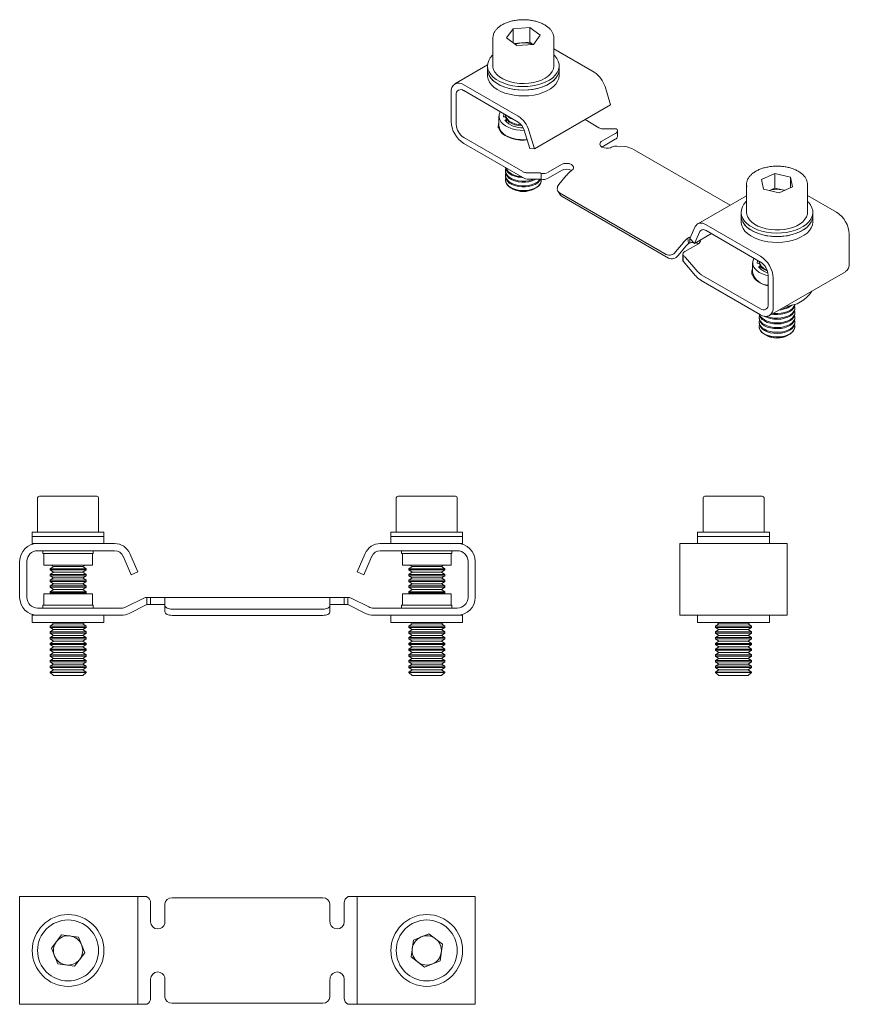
# Model space of a CAD drawing. Header units: millimetres. Extents: x 65 to 181, y 117 to 254.
import ezdxf

# ---------------------------------------------------------------- set-up
doc = ezdxf.new("R2010")
doc.units = ezdxf.units.MM

msp = doc.modelspace()

# ---------------------------------------------------------------- linework, layer by layer
at = {"color": 7, "linetype": 'Continuous', "lineweight": 15}
for p, q in [((134.25, 253.11), (133.34, 251.86)), ((134.25, 253.11), (136.59, 253.29)), ((134.25, 251.18), (134.25, 253.11)), ((136.59, 253.29), (138.02, 252.21)), ((136.59, 251.25), (136.59, 253.29)), ((131.43, 251.83), (131.43, 247.95)), ((131.44, 251.7), (131.43, 251.83)), ((134.78, 250.78), (133.34, 251.86)), ((134.37, 251.08), (135.42, 251.16)), ((135.42, 251.16), (136.59, 251.25)), ((136.59, 251.25), (136.99, 250.94)), ((137.12, 250.95), (138.02, 252.21)), ((139.93, 251.86), (139.93, 251.83)), ((139.93, 247.95), (139.93, 251.83)), ((134.78, 250.78), (137.12, 250.95)), ((145.57, 247.06), (139.93, 250.31)), ((130.69, 248.08), (126.12, 245.44)), ((130.68, 247.95), (130.68, 247.46)), ((130.68, 247.46), (130.68, 246.64)), ((140.68, 247.46), (140.68, 247.95)), ((140.68, 246.64), (140.68, 247.46)), ((125.61, 244.3), (125.61, 240.21)), ((134.96, 240.94), (127.37, 245.32)), ((134.96, 240.12), (127.37, 244.5)), ((147.84, 242.52), (147.07, 245.06)), ((126.31, 243.89), (126.31, 239.81)), ((137.24, 236.39), (147.84, 242.52)), ((132.28, 240.93), (132.28, 239.62)), ((133.18, 241.15), (133.18, 241.02)), ((133.34, 240.22), (133.34, 240.51)), ((144.28, 240.46), (146.22, 239.33)), ((132.18, 239.62), (132.18, 239.3)), ((136.59, 236.45), (135.81, 238.99)), ((137.24, 236.39), (136.46, 238.94)), ((146.7, 239.19), (148.45, 239.19)), ((148.8, 238.13), (148.8, 238.94)), ((127.37, 237.97), (135.62, 233.21)), ((148.5, 238.53), (146.64, 237.46)), ((146.64, 236.64), (148.5, 237.72)), ((127.37, 237.15), (135.62, 232.39)), ((137.24, 236.39), (136.59, 236.45)), ((148.73, 236.78), (149.81, 236.71)), ((151.14, 236.26), (164.51, 228.54)), ((133.18, 233.32), (133.18, 233.18)), ((140.99, 234.19), (139.12, 233.12)), ((139.12, 232.3), (140.99, 233.38)), ((133.18, 232.67), (133.18, 232.53)), ((133.18, 232.02), (133.18, 231.98)), ((136.09, 233.06), (137.84, 233.06)), ((136.41, 232.15), (138.16, 232.15)), ((138.16, 232.15), (138.16, 232.97)), ((138.18, 231.98), (138.18, 232.02)), ((140.65, 231.42), (141.72, 232.73)), ((168.86, 232.14), (170.73, 232.97)), ((168.86, 232.14), (169.17, 230.79)), ((170.73, 232.97), (172.91, 232.45)), ((170.73, 230.93), (170.73, 232.97)), ((173.22, 231.1), (172.91, 232.45)), ((172.91, 230.97), (172.91, 232.45)), ((133.91, 230.96), (134.23, 230.78)), ((137.14, 230.78), (137.45, 230.96)), ((166.79, 231.42), (166.79, 227.54)), ((171.35, 230.27), (169.17, 230.79)), ((169.98, 230.6), (170.73, 230.93)), ((170.73, 230.93), (171.82, 230.67)), ((171.35, 230.27), (173.22, 231.1)), ((171.82, 230.67), (172.09, 230.61)), ((175.29, 231.42), (175.28, 231.32)), ((175.29, 227.54), (175.29, 231.42)), ((140.52, 230.46), (140.86, 229.94)), ((140.73, 230.26), (155.58, 221.68)), ((141.08, 229.74), (155.93, 221.17)), ((166.79, 229.85), (160, 225.93)), ((179.35, 227.56), (175.29, 229.9)), ((166.04, 227.54), (166.04, 227.05)), ((166.04, 227.05), (166.04, 226.23)), ((176.04, 227.05), (176.04, 227.54)), ((176.04, 226.23), (176.04, 227.05)), ((159.65, 225.55), (158.88, 223.9)), ((168.74, 221.44), (161.15, 225.82)), ((158.71, 223.19), (158.62, 223.95)), ((158.87, 224.08), (158.97, 224.11)), ((158.87, 224.08), (158.87, 223.26)), ((159.52, 223.2), (158.88, 223.9)), ((160.3, 224.85), (159.52, 223.2)), ((159.52, 223.2), (161.89, 224.57)), ((168.74, 220.62), (161.15, 225)), ((181.11, 220.42), (181.11, 224.5)), ((157.99, 223.34), (156.91, 222.03)), ((157.25, 221.51), (158.33, 222.83)), ((158.21, 222.1), (160.08, 223.17)), ((157.92, 221.69), (157.92, 220.87)), ((157.96, 220.72), (157.96, 221.54)), ((158.27, 221.27), (160.02, 219.25)), ((157.96, 220.72), (159.7, 218.7)), ((167.64, 220.52), (167.64, 219.21)), ((168.54, 220.74), (168.54, 220.61)), ((168.7, 219.81), (168.7, 220.1)), ((160.49, 218.85), (168.74, 214.09)), ((167.54, 219.21), (167.54, 218.89)), ((169.8, 214.7), (169.8, 218.78)), ((169.99, 213.15), (180.6, 219.27)), ((170.51, 214.29), (170.51, 218.38)), ((160.49, 218.03), (168.74, 213.27)), ((173.54, 214.73), (173.54, 214.75)), ((173.54, 214.08), (173.54, 214.22)), ((168.54, 212.91), (168.54, 212.77)), ((173.54, 213.42), (173.54, 213.57)), ((173.54, 212.77), (173.54, 212.91)), ((168.54, 212.26), (168.54, 212.12)), ((168.54, 211.61), (168.54, 211.57)), ((173.54, 212.12), (173.54, 212.26)), ((173.54, 211.57), (173.54, 211.61)), ((169.27, 210.55), (169.58, 210.37)), ((172.49, 210.37), (172.81, 210.55)), ((67.97, 187.73), (67.97, 182.98)), ((68.22, 187.98), (68.53, 187.98)), ((68.53, 187.98), (76.22, 187.98)), ((76.47, 182.98), (76.47, 187.73)), ((117.97, 187.73), (117.97, 182.98)), ((118.22, 187.98), (119.79, 187.98)), ((119.79, 187.98), (126.22, 187.98)), ((126.47, 182.98), (126.47, 187.73)), ((160.73, 187.73), (160.73, 182.98)), ((160.98, 187.98), (166.51, 187.98)), ((166.51, 187.98), (168.98, 187.98)), ((169.23, 182.98), (169.23, 187.73)), ((67.22, 182.98), (67.22, 182.38)), ((67.22, 182.98), (77.22, 182.98)), ((77.22, 182.38), (77.22, 182.98)), ((117.22, 182.98), (117.22, 182.38)), ((117.22, 182.98), (127.22, 182.98)), ((127.22, 182.38), (127.22, 182.98)), ((159.98, 182.98), (159.98, 182.38)), ((159.98, 182.98), (169.98, 182.98)), ((169.98, 182.38), (169.98, 182.98)), ((67.22, 182.38), (67.22, 181.38)), ((67.22, 182.38), (77.22, 182.38)), ((67.22, 181.38), (67.97, 181.38)), ((78.71, 181.38), (67.97, 181.38)), ((77.22, 181.38), (77.22, 182.38)), ((126.47, 181.38), (115.74, 181.38)), ((117.22, 182.38), (117.22, 181.38)), ((117.22, 182.38), (127.22, 182.38)), ((126.47, 181.38), (127.22, 181.38)), ((127.22, 181.38), (127.22, 182.38)), ((157.48, 181.38), (157.48, 178.88)), ((162.35, 181.38), (157.48, 181.38)), ((159.98, 182.38), (159.98, 181.38)), ((159.98, 182.38), (164.98, 182.38)), ((159.98, 182.38), (169.98, 182.38)), ((162.35, 181.38), (164.98, 181.38)), ((164.98, 182.38), (169.98, 182.38)), ((164.98, 181.38), (167.61, 181.38)), ((172.48, 181.38), (167.61, 181.38)), ((169.98, 181.38), (169.98, 182.38)), ((172.48, 181.38), (172.48, 178.88)), ((78.71, 180.38), (67.97, 180.38)), ((68.72, 180.38), (68.72, 179.98)), ((68.72, 179.98), (75.72, 179.98)), ((68.82, 179.98), (68.82, 178.38)), ((75.62, 178.38), (75.62, 179.98)), ((75.72, 179.98), (75.72, 180.38)), ((81.92, 177.43), (80.82, 179.99)), ((113.62, 179.99), (112.52, 177.43)), ((126.47, 180.38), (115.74, 180.38)), ((118.72, 180.38), (118.72, 179.98)), ((118.72, 179.98), (125.72, 179.98)), ((118.82, 179.98), (118.82, 178.38)), ((125.62, 178.38), (125.62, 179.98)), ((125.72, 179.98), (125.72, 180.38)), ((65.47, 178.88), (65.47, 173.88)), ((66.47, 178.88), (66.47, 173.88)), ((81, 177.03), (79.9, 179.6)), ((114.54, 179.6), (113.44, 177.03)), ((127.97, 173.88), (127.97, 178.88)), ((128.97, 173.88), (128.97, 178.88)), ((157.48, 178.88), (157.48, 173.88)), ((172.48, 178.88), (172.48, 173.88)), ((68.82, 178.38), (75.62, 178.38)), ((70.17, 178.18), (69.72, 177.87)), ((69.72, 177.87), (69.72, 177.7)), ((69.72, 177.87), (74.72, 177.87)), ((69.72, 177.7), (70.17, 177.38)), ((69.72, 177.7), (74.72, 177.7)), ((70.17, 177.38), (69.72, 177.07)), ((69.72, 177.07), (69.72, 176.9)), ((69.72, 177.07), (74.72, 177.07)), ((69.88, 178.38), (70.17, 178.18)), ((70.17, 178.18), (74.28, 178.18)), ((70.17, 177.38), (74.28, 177.38)), ((74.28, 178.18), (74.56, 178.38)), ((74.72, 177.87), (74.28, 178.18)), ((74.28, 177.38), (74.72, 177.7)), ((74.72, 177.07), (74.28, 177.38)), ((74.72, 177.7), (74.72, 177.87)), ((74.72, 176.9), (74.72, 177.07)), ((81.92, 177.43), (81, 177.03)), ((113.44, 177.03), (112.52, 177.43)), ((118.82, 178.38), (125.62, 178.38)), ((120.17, 178.18), (119.72, 177.87)), ((119.72, 177.87), (119.72, 177.7)), ((119.72, 177.87), (124.72, 177.87)), ((119.72, 177.7), (120.17, 177.38)), ((119.72, 177.7), (124.72, 177.7)), ((120.17, 177.38), (119.72, 177.07)), ((119.72, 177.07), (119.72, 176.9)), ((119.72, 177.07), (124.72, 177.07)), ((119.88, 178.38), (120.17, 178.18)), ((120.17, 178.18), (124.28, 178.18)), ((120.17, 177.38), (124.28, 177.38)), ((124.28, 178.18), (124.56, 178.38)), ((124.72, 177.87), (124.28, 178.18)), ((124.28, 177.38), (124.72, 177.7)), ((124.72, 177.07), (124.28, 177.38)), ((124.72, 177.7), (124.72, 177.87)), ((124.72, 176.9), (124.72, 177.07)), ((69.72, 176.9), (70.17, 176.58)), ((69.72, 176.9), (74.72, 176.9)), ((70.17, 176.58), (69.72, 176.27)), ((69.72, 176.27), (69.72, 176.1)), ((69.72, 176.27), (74.72, 176.27)), ((69.72, 176.1), (70.17, 175.78)), ((69.72, 176.1), (74.72, 176.1)), ((70.17, 175.78), (69.72, 175.47)), ((70.17, 176.58), (74.28, 176.58)), ((70.17, 175.78), (74.28, 175.78)), ((74.28, 176.58), (74.72, 176.9)), ((74.72, 176.27), (74.28, 176.58)), ((74.28, 175.78), (74.72, 176.1)), ((74.72, 175.47), (74.28, 175.78)), ((74.72, 176.1), (74.72, 176.27)), ((119.72, 176.9), (120.17, 176.58)), ((119.72, 176.9), (124.72, 176.9)), ((120.17, 176.58), (119.72, 176.27)), ((119.72, 176.27), (119.72, 176.1)), ((119.72, 176.27), (124.72, 176.27)), ((119.72, 176.1), (120.17, 175.78)), ((119.72, 176.1), (124.72, 176.1)), ((120.17, 175.78), (119.72, 175.47)), ((120.17, 176.58), (124.28, 176.58)), ((120.17, 175.78), (124.28, 175.78)), ((124.28, 176.58), (124.72, 176.9)), ((124.72, 176.27), (124.28, 176.58)), ((124.28, 175.78), (124.72, 176.1)), ((124.72, 175.47), (124.28, 175.78)), ((124.72, 176.1), (124.72, 176.27)), ((68.82, 174.38), (68.82, 172.78)), ((75.07, 174.38), (68.82, 174.38)), ((69.72, 175.47), (69.72, 175.3)), ((69.72, 175.47), (74.72, 175.47)), ((69.72, 175.3), (70.17, 174.98)), ((69.72, 175.3), (74.72, 175.3)), ((70.17, 174.98), (69.72, 174.67)), ((69.72, 174.67), (69.72, 174.5)), ((69.72, 174.67), (74.72, 174.67)), ((69.72, 174.5), (69.88, 174.38)), ((69.72, 174.5), (74.72, 174.5)), ((70.17, 174.98), (74.28, 174.98)), ((74.28, 174.98), (74.72, 175.3)), ((74.72, 174.67), (74.28, 174.98)), ((74.56, 174.38), (74.72, 174.5)), ((74.72, 175.3), (74.72, 175.47)), ((74.72, 174.5), (74.72, 174.67)), ((75.62, 174.38), (75.07, 174.38)), ((75.62, 172.78), (75.62, 174.38)), ((118.82, 174.38), (118.82, 172.78)), ((125.07, 174.38), (118.82, 174.38)), ((119.72, 175.47), (119.72, 175.3)), ((119.72, 175.47), (124.72, 175.47)), ((119.72, 175.3), (120.17, 174.98)), ((119.72, 175.3), (124.72, 175.3)), ((120.17, 174.98), (119.72, 174.67)), ((119.72, 174.67), (119.72, 174.5)), ((119.72, 174.67), (124.72, 174.67)), ((119.72, 174.5), (119.88, 174.38)), ((119.72, 174.5), (124.72, 174.5)), ((120.17, 174.98), (124.28, 174.98)), ((124.28, 174.98), (124.72, 175.3)), ((124.72, 174.67), (124.28, 174.98)), ((124.56, 174.38), (124.72, 174.5)), ((124.72, 175.3), (124.72, 175.47)), ((124.72, 174.5), (124.72, 174.67)), ((125.62, 174.38), (125.07, 174.38)), ((125.62, 172.78), (125.62, 174.38)), ((80.3, 172.54), (82.78, 173.78)), ((83.22, 172.88), (83.22, 173.88)), ((83.22, 173.88), (83.72, 173.88)), ((83.72, 173.88), (83.72, 172.88)), ((83.72, 173.88), (84.72, 173.88)), ((84.72, 173.88), (85.69, 173.88)), ((108.76, 173.88), (85.69, 173.88)), ((85.72, 173.86), (85.72, 173.57)), ((85.72, 172.73), (85.72, 173.57)), ((108.72, 173.57), (108.72, 173.86)), ((108.72, 173.57), (108.72, 172.73)), ((108.76, 173.88), (109.72, 173.88)), ((109.72, 173.88), (110.72, 173.88)), ((110.72, 172.88), (110.72, 173.88)), ((110.72, 173.88), (111.22, 173.88)), ((111.22, 172.88), (111.22, 173.88)), ((111.67, 173.78), (114.14, 172.54)), ((157.48, 173.88), (157.48, 171.38)), ((172.48, 173.88), (172.48, 171.38)), ((67.97, 172.38), (79.63, 172.38)), ((68.72, 172.78), (68.72, 172.38)), ((75.15, 172.78), (68.72, 172.78)), ((75.72, 172.78), (75.15, 172.78)), ((75.72, 172.38), (75.72, 172.78)), ((80.75, 171.65), (83.22, 172.88)), ((83.72, 172.88), (83.22, 172.88)), ((84.72, 172.88), (83.72, 172.88)), ((85.69, 172.88), (84.72, 172.88)), ((85.72, 171.85), (85.72, 172.73)), ((86.72, 172.24), (107.72, 172.24)), ((108.72, 172.73), (108.72, 171.85)), ((109.72, 172.88), (108.76, 172.88)), ((110.72, 172.88), (109.72, 172.88)), ((111.22, 172.88), (110.72, 172.88)), ((111.22, 172.88), (113.7, 171.65)), ((114.81, 172.38), (126.47, 172.38)), ((118.72, 172.78), (118.72, 172.38)), ((125.15, 172.78), (118.72, 172.78)), ((125.72, 172.78), (125.15, 172.78)), ((125.72, 172.38), (125.72, 172.78)), ((67.22, 171.38), (67.22, 170.38)), ((67.97, 171.38), (67.22, 171.38)), ((76.41, 170.38), (67.22, 170.38)), ((67.97, 171.38), (79.63, 171.38)), ((70.17, 170.18), (69.72, 169.87)), ((69.88, 170.38), (70.17, 170.18)), ((70.17, 170.18), (74.28, 170.18)), ((74.28, 170.18), (74.56, 170.38)), ((74.72, 169.87), (74.28, 170.18)), ((77.22, 170.38), (76.41, 170.38)), ((77.22, 170.38), (77.22, 171.38)), ((86.72, 171.37), (107.72, 171.37)), ((114.81, 171.38), (126.47, 171.38)), ((117.22, 171.38), (117.22, 170.38)), ((126.41, 170.38), (117.22, 170.38)), ((120.17, 170.18), (119.72, 169.87)), ((119.88, 170.38), (120.17, 170.18)), ((120.17, 170.18), (124.28, 170.18)), ((124.28, 170.18), (124.56, 170.38)), ((124.72, 169.87), (124.28, 170.18)), ((127.22, 170.38), (126.41, 170.38)), ((127.22, 171.38), (126.47, 171.38)), ((127.22, 170.38), (127.22, 171.38)), ((162.35, 171.38), (157.48, 171.38)), ((158.11, 171.37), (158.1, 171.38)), ((159.98, 171.38), (159.98, 170.38)), ((169.98, 170.38), (159.98, 170.38)), ((167.61, 171.38), (162.35, 171.38)), ((162.93, 170.18), (162.48, 169.87)), ((162.64, 170.38), (162.93, 170.18)), ((162.93, 170.18), (163.08, 170.18)), ((163.08, 170.18), (167.04, 170.18)), ((167.04, 170.18), (167.32, 170.38)), ((167.48, 169.87), (167.04, 170.18)), ((172.48, 171.38), (167.61, 171.38)), ((169.98, 170.38), (169.98, 171.38)), ((171.86, 171.38), (171.85, 171.37)), ((69.72, 169.87), (69.72, 169.7)), ((69.72, 169.87), (74.72, 169.87)), ((69.72, 169.7), (70.17, 169.38)), ((69.72, 169.7), (74.72, 169.7)), ((70.17, 169.38), (69.72, 169.07)), ((69.72, 169.07), (69.72, 168.9)), ((69.72, 169.07), (74.72, 169.07)), ((69.72, 168.9), (70.17, 168.58)), ((69.72, 168.9), (74.72, 168.9)), ((70.17, 169.38), (74.28, 169.38)), ((74.28, 169.38), (74.72, 169.7)), ((74.72, 169.07), (74.28, 169.38)), ((74.28, 168.58), (74.72, 168.9)), ((74.72, 169.7), (74.72, 169.87)), ((74.72, 168.9), (74.72, 169.07)), ((119.72, 169.87), (119.72, 169.7)), ((119.72, 169.87), (124.72, 169.87)), ((119.72, 169.7), (120.17, 169.38)), ((119.72, 169.7), (124.72, 169.7)), ((120.17, 169.38), (119.72, 169.07)), ((119.72, 169.07), (119.72, 168.9)), ((119.72, 169.07), (124.72, 169.07)), ((119.72, 168.9), (120.17, 168.58)), ((119.72, 168.9), (124.72, 168.9)), ((120.17, 169.38), (124.28, 169.38)), ((124.28, 169.38), (124.72, 169.7)), ((124.72, 169.07), (124.28, 169.38)), ((124.28, 168.58), (124.72, 168.9)), ((124.72, 169.7), (124.72, 169.87)), ((124.72, 168.9), (124.72, 169.07)), ((162.48, 169.87), (162.48, 169.7)), ((162.48, 169.87), (162.67, 169.87)), ((162.48, 169.7), (162.93, 169.38)), ((162.48, 169.7), (162.67, 169.7)), ((162.93, 169.38), (162.48, 169.07)), ((162.48, 169.07), (162.48, 168.9)), ((162.48, 169.07), (162.67, 169.07)), ((162.48, 168.9), (162.93, 168.58)), ((162.48, 168.9), (162.67, 168.9)), ((162.67, 169.87), (167.48, 169.87)), ((162.67, 169.7), (167.48, 169.7)), ((162.67, 169.07), (167.48, 169.07)), ((162.67, 168.9), (167.48, 168.9)), ((162.93, 169.38), (163.08, 169.38)), ((163.08, 169.38), (167.04, 169.38)), ((167.04, 169.38), (167.48, 169.7)), ((167.48, 169.07), (167.04, 169.38)), ((167.04, 168.58), (167.48, 168.9)), ((167.48, 169.7), (167.48, 169.87)), ((167.48, 168.9), (167.48, 169.07)), ((70.17, 168.58), (69.72, 168.27)), ((69.72, 168.27), (69.72, 168.1)), ((69.72, 168.27), (74.72, 168.27)), ((69.72, 168.1), (70.17, 167.78)), ((69.72, 168.1), (74.72, 168.1)), ((70.17, 167.78), (69.72, 167.47)), ((69.72, 167.47), (69.72, 167.3)), ((69.72, 167.47), (74.72, 167.47)), ((70.17, 168.58), (74.28, 168.58)), ((70.17, 167.78), (74.28, 167.78)), ((74.72, 168.27), (74.28, 168.58)), ((74.28, 167.78), (74.72, 168.1)), ((74.72, 167.47), (74.28, 167.78)), ((74.72, 168.1), (74.72, 168.27)), ((74.72, 167.3), (74.72, 167.47)), ((120.17, 168.58), (119.72, 168.27)), ((119.72, 168.27), (119.72, 168.1)), ((119.72, 168.27), (124.72, 168.27)), ((119.72, 168.1), (120.17, 167.78)), ((119.72, 168.1), (124.72, 168.1)), ((120.17, 167.78), (119.72, 167.47)), ((119.72, 167.47), (119.72, 167.3)), ((119.72, 167.47), (124.72, 167.47)), ((120.17, 168.58), (124.28, 168.58)), ((120.17, 167.78), (124.28, 167.78)), ((124.72, 168.27), (124.28, 168.58)), ((124.28, 167.78), (124.72, 168.1)), ((124.72, 167.47), (124.28, 167.78)), ((124.72, 168.1), (124.72, 168.27)), ((124.72, 167.3), (124.72, 167.47)), ((162.93, 168.58), (162.48, 168.27)), ((162.48, 168.27), (162.48, 168.1)), ((162.48, 168.27), (162.67, 168.27)), ((162.48, 168.1), (162.93, 167.78)), ((162.48, 168.1), (162.67, 168.1)), ((162.93, 167.78), (162.48, 167.47)), ((162.48, 167.47), (162.48, 167.3)), ((162.48, 167.47), (162.67, 167.47)), ((162.67, 168.27), (167.48, 168.27)), ((162.67, 168.1), (167.48, 168.1)), ((162.67, 167.47), (167.48, 167.47)), ((162.93, 168.58), (163.08, 168.58)), ((162.93, 167.78), (163.08, 167.78)), ((163.08, 168.58), (167.04, 168.58)), ((163.08, 167.78), (167.04, 167.78)), ((167.48, 168.27), (167.04, 168.58)), ((167.04, 167.78), (167.48, 168.1)), ((167.48, 167.47), (167.04, 167.78)), ((167.48, 168.1), (167.48, 168.27)), ((167.48, 167.3), (167.48, 167.47)), ((69.72, 167.3), (70.17, 166.98)), ((69.72, 167.3), (74.72, 167.3)), ((70.17, 166.98), (69.72, 166.67)), ((69.72, 166.67), (69.72, 166.5)), ((69.72, 166.67), (74.72, 166.67)), ((69.72, 166.5), (70.17, 166.18)), ((69.72, 166.5), (74.72, 166.5)), ((70.17, 166.18), (69.72, 165.87)), ((70.17, 166.98), (74.28, 166.98)), ((70.17, 166.18), (74.28, 166.18)), ((74.28, 166.98), (74.72, 167.3)), ((74.72, 166.67), (74.28, 166.98)), ((74.28, 166.18), (74.72, 166.5)), ((74.72, 165.87), (74.28, 166.18)), ((74.72, 166.5), (74.72, 166.67)), ((119.72, 167.3), (120.17, 166.98)), ((119.72, 167.3), (124.72, 167.3)), ((120.17, 166.98), (119.72, 166.67)), ((119.72, 166.67), (119.72, 166.5)), ((119.72, 166.67), (124.72, 166.67)), ((119.72, 166.5), (120.17, 166.18)), ((119.72, 166.5), (124.72, 166.5)), ((120.17, 166.18), (119.72, 165.87)), ((120.17, 166.98), (124.28, 166.98)), ((120.17, 166.18), (124.28, 166.18)), ((124.28, 166.98), (124.72, 167.3)), ((124.72, 166.67), (124.28, 166.98)), ((124.28, 166.18), (124.72, 166.5)), ((124.72, 165.87), (124.28, 166.18)), ((124.72, 166.5), (124.72, 166.67)), ((162.48, 167.3), (162.93, 166.98)), ((162.48, 167.3), (162.67, 167.3)), ((162.93, 166.98), (162.48, 166.67)), ((162.48, 166.67), (162.48, 166.5)), ((162.48, 166.67), (162.67, 166.67)), ((162.48, 166.5), (162.93, 166.18)), ((162.48, 166.5), (162.67, 166.5)), ((162.93, 166.18), (162.48, 165.87)), ((162.67, 167.3), (167.48, 167.3)), ((162.67, 166.67), (167.48, 166.67)), ((162.67, 166.5), (167.48, 166.5)), ((162.93, 166.98), (163.08, 166.98)), ((162.93, 166.18), (163.08, 166.18)), ((163.08, 166.98), (167.04, 166.98)), ((163.08, 166.18), (167.04, 166.18)), ((167.04, 166.98), (167.48, 167.3)), ((167.48, 166.67), (167.04, 166.98)), ((167.04, 166.18), (167.48, 166.5)), ((167.48, 165.87), (167.04, 166.18)), ((167.48, 166.5), (167.48, 166.67)), ((69.72, 165.87), (69.72, 165.7)), ((69.72, 165.87), (74.72, 165.87)), ((69.72, 165.7), (70.17, 165.38)), ((69.72, 165.7), (74.72, 165.7)), ((70.17, 165.38), (69.72, 165.07)), ((69.72, 165.07), (69.72, 164.9)), ((69.72, 165.07), (74.72, 165.07)), ((69.72, 164.9), (70.17, 164.58)), ((69.72, 164.9), (74.72, 164.9)), ((70.17, 165.38), (74.28, 165.38)), ((74.28, 165.38), (74.72, 165.7)), ((74.72, 165.07), (74.28, 165.38)), ((74.28, 164.58), (74.72, 164.9)), ((74.72, 165.7), (74.72, 165.87)), ((74.72, 164.9), (74.72, 165.07)), ((119.72, 165.87), (119.72, 165.7)), ((119.72, 165.87), (124.72, 165.87)), ((119.72, 165.7), (120.17, 165.38)), ((119.72, 165.7), (124.72, 165.7)), ((120.17, 165.38), (119.72, 165.07)), ((119.72, 165.07), (119.72, 164.9)), ((119.72, 165.07), (124.72, 165.07)), ((119.72, 164.9), (120.17, 164.58)), ((119.72, 164.9), (124.72, 164.9)), ((120.17, 165.38), (124.28, 165.38)), ((124.28, 165.38), (124.72, 165.7)), ((124.72, 165.07), (124.28, 165.38)), ((124.28, 164.58), (124.72, 164.9)), ((124.72, 165.7), (124.72, 165.87)), ((124.72, 164.9), (124.72, 165.07)), ((162.48, 165.87), (162.48, 165.7)), ((162.48, 165.87), (162.67, 165.87)), ((162.48, 165.7), (162.93, 165.38)), ((162.48, 165.7), (162.67, 165.7)), ((162.93, 165.38), (162.48, 165.07)), ((162.48, 165.07), (162.48, 164.9)), ((162.48, 165.07), (162.67, 165.07)), ((162.48, 164.9), (162.93, 164.58)), ((162.48, 164.9), (162.67, 164.9)), ((162.67, 165.87), (167.48, 165.87)), ((162.67, 165.7), (167.48, 165.7)), ((162.67, 165.07), (167.48, 165.07)), ((162.67, 164.9), (167.48, 164.9)), ((162.93, 165.38), (163.08, 165.38)), ((163.08, 165.38), (167.04, 165.38)), ((167.04, 165.38), (167.48, 165.7)), ((167.48, 165.07), (167.04, 165.38)), ((167.04, 164.58), (167.48, 164.9)), ((167.48, 165.7), (167.48, 165.87)), ((167.48, 164.9), (167.48, 165.07)), ((70.17, 164.58), (69.72, 164.27)), ((69.72, 164.27), (69.72, 164.1)), ((69.72, 164.27), (74.72, 164.27)), ((69.72, 164.1), (70.17, 163.78)), ((69.72, 164.1), (74.72, 164.1)), ((70.17, 163.78), (69.72, 163.47)), ((69.72, 163.47), (69.72, 163.43)), ((69.72, 163.47), (74.72, 163.47)), ((69.72, 163.43), (70.17, 162.98)), ((69.72, 163.43), (69.91, 163.43)), ((69.91, 163.43), (74.72, 163.43)), ((70.17, 164.58), (74.28, 164.58)), ((70.17, 163.78), (74.28, 163.78)), ((74.72, 164.27), (74.28, 164.58)), ((74.28, 163.78), (74.72, 164.1)), ((74.72, 163.47), (74.28, 163.78)), ((74.28, 162.98), (74.72, 163.43)), ((74.72, 164.1), (74.72, 164.27)), ((74.72, 163.43), (74.72, 163.47)), ((120.17, 164.58), (119.72, 164.27)), ((119.72, 164.27), (119.72, 164.1)), ((119.72, 164.27), (124.72, 164.27)), ((119.72, 164.1), (120.17, 163.78)), ((119.72, 164.1), (124.72, 164.1)), ((120.17, 163.78), (119.72, 163.47)), ((119.72, 163.47), (119.72, 163.43)), ((119.72, 163.47), (124.72, 163.47)), ((119.72, 163.43), (120.17, 162.98)), ((119.72, 163.43), (120.7, 163.43)), ((120.17, 164.58), (124.28, 164.58)), ((120.17, 163.78), (124.28, 163.78)), ((120.7, 163.43), (124.72, 163.43)), ((124.72, 164.27), (124.28, 164.58)), ((124.28, 163.78), (124.72, 164.1)), ((124.72, 163.47), (124.28, 163.78)), ((124.28, 162.98), (124.72, 163.43)), ((124.72, 164.1), (124.72, 164.27)), ((124.72, 163.43), (124.72, 163.47)), ((162.93, 164.58), (162.48, 164.27)), ((162.48, 164.27), (162.48, 164.1)), ((162.48, 164.27), (162.67, 164.27)), ((162.48, 164.1), (162.93, 163.78)), ((162.48, 164.1), (162.67, 164.1)), ((162.93, 163.78), (162.48, 163.47)), ((162.48, 163.47), (162.48, 163.43)), ((162.48, 163.47), (162.67, 163.47)), ((162.48, 163.43), (162.93, 162.98)), ((162.48, 163.43), (165.94, 163.43)), ((162.67, 164.27), (167.48, 164.27)), ((162.67, 164.1), (167.48, 164.1)), ((162.67, 163.47), (167.48, 163.47)), ((162.93, 164.58), (163.08, 164.58)), ((162.93, 163.78), (163.08, 163.78)), ((163.08, 164.58), (167.04, 164.58)), ((163.08, 163.78), (167.04, 163.78)), ((165.94, 163.43), (167.48, 163.43)), ((167.48, 164.27), (167.04, 164.58)), ((167.04, 163.78), (167.48, 164.1)), ((167.48, 163.47), (167.04, 163.78)), ((167.04, 162.98), (167.48, 163.43)), ((167.48, 164.1), (167.48, 164.27)), ((167.48, 163.43), (167.48, 163.47)), ((70.17, 162.98), (70.32, 162.98)), ((70.32, 162.98), (74.28, 162.98)), ((120.17, 162.98), (120.97, 162.98)), ((120.97, 162.98), (124.28, 162.98)), ((162.93, 162.98), (165.77, 162.98)), ((165.77, 162.98), (167.04, 162.98)), ((65.47, 117.17), (65.47, 132.17)), ((67.97, 132.17), (65.47, 132.17)), ((78.71, 132.17), (67.97, 132.17)), ((80.82, 132.17), (78.71, 132.17)), ((81.92, 132.17), (80.82, 132.17)), ((81.92, 117.17), (81.92, 132.17)), ((81.92, 132.17), (82.78, 132.17)), ((82.78, 132.17), (83.22, 132.17)), ((86.72, 132.02), (107.72, 132.02)), ((111.22, 132.17), (111.67, 132.17)), ((111.67, 132.17), (112.52, 132.17)), ((112.52, 117.17), (112.52, 132.17)), ((113.62, 132.17), (112.52, 132.17)), ((115.74, 132.17), (113.62, 132.17)), ((126.47, 132.17), (115.74, 132.17)), ((128.97, 132.17), (126.47, 132.17)), ((128.97, 117.17), (128.97, 132.17)), ((83.72, 131.3), (83.72, 128.67)), ((85.72, 129.62), (85.72, 131.15)), ((108.72, 131.15), (108.72, 129.62)), ((110.72, 128.67), (110.72, 131.3)), ((85.72, 129.62), (85.72, 128.73)), ((108.72, 128.73), (108.72, 129.62)), ((69.89, 124.98), (71.32, 126.85)), ((71.32, 126.85), (73.66, 126.54)), ((74.56, 124.36), (73.66, 126.54)), ((120.35, 126.1), (122.53, 127)), ((124.4, 125.57), (122.53, 127)), ((69.89, 124.98), (70.79, 122.8)), ((120.05, 123.76), (120.35, 126.1)), ((124.1, 123.23), (124.4, 125.57)), ((73.12, 122.49), (74.56, 124.36)), ((120.05, 123.76), (121.92, 122.33)), ((73.12, 122.49), (70.79, 122.8)), ((124.1, 123.23), (121.92, 122.33)), ((83.72, 120.67), (83.72, 118.03)), ((85.72, 120.6), (85.72, 119.71)), ((85.72, 118.19), (85.72, 119.71)), ((108.72, 119.71), (108.72, 120.6)), ((108.72, 119.71), (108.72, 118.19)), ((110.72, 118.03), (110.72, 120.67)), ((67.97, 117.17), (65.47, 117.17)), ((78.71, 117.17), (67.97, 117.17)), ((80.82, 117.17), (78.71, 117.17)), ((81.92, 117.17), (80.82, 117.17)), ((81.92, 117.17), (82.78, 117.17)), ((83.22, 117.17), (82.78, 117.17)), ((86.72, 117.31), (107.72, 117.31)), ((111.67, 117.17), (111.22, 117.17)), ((111.67, 117.17), (112.52, 117.17)), ((113.62, 117.17), (112.52, 117.17)), ((115.74, 117.17), (113.62, 117.17)), ((126.47, 117.17), (115.74, 117.17)), ((128.97, 117.17), (126.47, 117.17))]:
    msp.add_line(p, q, dxfattribs=at)
at = {"color": 7, "linetype": 'Continuous', "lineweight": 15, "flags": 128}
for points in [[(131.43, 249.47), (131.4, 249.44), (131.08, 249.08), (130.85, 248.7), (130.72, 248.3), (130.68, 247.9), (130.74, 247.5), (130.9, 247.11), (131.15, 246.73), (131.49, 246.38), (131.91, 246.06), (132.4, 245.77), (132.96, 245.53), (133.57, 245.33), (134.22, 245.19), (134.9, 245.1), (135.59, 245.06), (136.29, 245.09), (136.98, 245.16), (137.64, 245.29), (138.26, 245.48), (138.83, 245.71), (139.34, 245.98), (139.78, 246.29), (140.14, 246.64), (140.41, 247.01), (140.59, 247.4), (140.68, 247.8), (140.66, 248.2), (140.55, 248.6), (140.35, 248.98), (140.06, 249.35), (139.93, 249.47)], [(130.68, 247.46), (130.69, 247.31), (130.77, 246.91), (130.95, 246.52), (131.23, 246.15), (131.59, 245.81), (132.03, 245.49), (132.54, 245.22), (133.11, 244.99), (133.73, 244.8), (134.39, 244.67), (135.07, 244.6), (135.77, 244.57), (136.46, 244.61), (137.14, 244.7), (137.8, 244.84), (138.41, 245.04), (138.96, 245.28), (139.46, 245.57), (139.88, 245.89), (140.21, 246.24), (140.46, 246.62), (140.62, 247.01), (140.68, 247.41), (140.68, 247.46)], [(130.68, 247.46), (130.68, 247.41), (130.74, 247.01), (130.9, 246.62), (131.15, 246.24), (131.49, 245.89), (131.91, 245.57), (132.4, 245.28), (132.96, 245.04), (133.57, 244.84), (134.22, 244.7), (134.9, 244.61), (135.59, 244.57), (136.29, 244.6), (136.98, 244.67), (137.64, 244.8), (138.26, 244.99), (138.83, 245.22), (139.34, 245.49), (139.78, 245.81), (140.14, 246.15), (140.41, 246.52), (140.59, 246.91), (140.68, 247.31), (140.68, 247.46)], [(131.43, 247.95), (131.44, 247.79), (131.53, 247.42), (131.72, 247.06), (132.01, 246.72), (132.37, 246.41), (132.82, 246.14), (133.33, 245.91), (133.9, 245.72), (134.51, 245.59), (135.15, 245.52), (135.8, 245.5), (136.45, 245.54), (137.08, 245.63), (137.67, 245.78), (138.22, 245.98), (138.71, 246.23), (139.13, 246.52), (139.47, 246.84), (139.72, 247.19), (139.88, 247.55), (139.93, 247.92), (139.93, 247.95)], [(130.68, 246.64), (130.69, 246.49), (130.77, 246.09), (130.95, 245.7), (131.23, 245.33), (131.59, 244.99), (132.03, 244.68), (132.54, 244.4), (133.11, 244.17), (133.73, 243.99), (134.39, 243.86), (135.07, 243.78), (135.77, 243.76), (136.46, 243.79), (137.14, 243.88), (137.8, 244.03), (138.41, 244.22), (138.96, 244.47), (139.46, 244.75), (139.88, 245.07), (140.21, 245.42), (140.46, 245.8), (140.62, 246.19), (140.68, 246.59), (140.68, 246.64)], [(135.82, 238.97), (135.81, 238.97), (135.23, 238.98), (134.67, 239.05), (134.13, 239.18), (133.64, 239.36), (133.21, 239.58), (132.85, 239.84), (132.58, 240.13), (132.39, 240.44), (132.29, 240.77), (132.3, 241.11), (132.4, 241.43), (132.46, 241.56)], [(132.93, 240.87), (132.97, 241.18), (132.99, 241.26)], [(133.18, 241.16), (133.19, 241.07), (133.27, 240.79), (133.45, 240.51), (133.72, 240.27), (134.08, 240.06), (134.49, 239.89), (134.96, 239.78), (135.41, 239.73)], [(133.18, 241.02), (133.19, 240.93), (133.27, 240.64), (133.45, 240.37), (133.72, 240.12), (134.08, 239.91), (134.49, 239.75), (134.96, 239.64), (135.46, 239.58), (135.52, 239.58)], [(136.23, 237.63), (135.81, 237.6), (135.22, 237.62), (134.64, 237.69), (134.09, 237.82), (133.59, 238), (133.14, 238.23), (132.77, 238.5), (132.48, 238.8), (132.29, 239.12), (132.19, 239.46), (132.2, 239.8), (132.28, 240.1)], [(136.21, 237.68), (135.81, 237.66), (135.23, 237.68), (134.67, 237.75), (134.13, 237.87), (133.64, 238.05), (133.21, 238.27), (132.85, 238.53), (132.58, 238.82), (132.39, 239.14), (132.29, 239.47), (132.28, 239.62)], [(133.18, 233.8), (133.19, 233.74), (133.27, 233.46), (133.45, 233.18), (133.72, 232.94), (134.08, 232.73), (134.49, 232.56), (134.96, 232.45), (135.46, 232.4), (135.62, 232.39)], [(133.22, 233.58), (133.21, 233.53), (133.19, 233.23), (133.27, 232.95), (133.45, 232.67), (133.72, 232.43), (134.08, 232.22), (134.49, 232.05), (134.96, 231.94), (135.46, 231.89), (135.96, 231.89), (136.46, 231.95), (136.92, 232.07), (137.14, 232.15)], [(142.4, 234.19), (142.51, 234.12), (142.59, 234.04), (142.65, 233.95), (142.68, 233.86), (142.69, 233.76), (142.67, 233.67), (142.63, 233.58), (142.56, 233.49)], [(133.18, 233.18), (133.19, 233.09), (133.27, 232.8), (133.45, 232.53), (133.72, 232.28), (134.08, 232.07), (134.49, 231.91), (134.96, 231.8), (135.46, 231.74), (135.96, 231.75), (136.46, 231.81), (136.92, 231.93), (137.33, 232.1), (137.43, 232.15)], [(133.18, 232.53), (133.19, 232.44), (133.27, 232.15), (133.45, 231.88), (133.72, 231.63), (134.08, 231.42), (134.49, 231.26), (134.96, 231.15), (135.46, 231.09), (135.96, 231.09), (136.46, 231.16), (136.92, 231.27), (137.33, 231.44), (137.68, 231.66), (137.94, 231.91), (138.1, 232.15)], [(133.18, 231.98), (133.18, 231.97), (133.24, 231.68), (133.4, 231.4), (133.65, 231.14), (133.98, 230.93), (134.38, 230.75), (134.84, 230.62), (135.33, 230.55), (135.84, 230.54), (136.34, 230.59), (136.81, 230.69), (137.24, 230.85), (137.6, 231.06), (137.88, 231.3), (138.08, 231.57), (138.17, 231.85), (138.18, 231.98)], [(133.22, 232.93), (133.21, 232.87), (133.19, 232.58), (133.27, 232.29), (133.45, 232.02), (133.72, 231.77), (134.08, 231.57), (134.49, 231.4), (134.96, 231.29), (135.46, 231.23), (135.96, 231.24), (136.46, 231.3), (136.92, 231.42), (137.33, 231.59), (137.68, 231.8), (137.94, 232.05), (138.01, 232.15)], [(133.22, 232.27), (133.21, 232.22), (133.19, 231.93), (133.27, 231.64), (133.45, 231.37), (133.72, 231.12), (134.08, 230.91), (134.49, 230.75), (134.96, 230.64), (135.46, 230.58), (135.96, 230.58), (136.46, 230.65), (136.92, 230.76), (137.33, 230.93), (137.68, 231.15), (137.94, 231.4), (138.11, 231.67), (138.18, 231.96), (138.17, 232.15)], [(166.82, 231.1), (166.79, 231.47), (166.79, 231.54)], [(172.08, 230.6), (172.06, 230.6), (171.82, 230.67)], [(141.08, 229.74), (140.95, 229.83), (140.86, 229.94)], [(166.79, 229.06), (166.75, 229.03), (166.43, 228.67), (166.21, 228.29), (166.07, 227.89), (166.04, 227.49), (166.1, 227.09), (166.26, 226.7), (166.51, 226.32), (166.84, 225.97), (167.26, 225.65), (167.76, 225.36), (168.31, 225.12), (168.92, 224.92), (169.58, 224.78), (170.26, 224.69), (170.95, 224.65), (171.65, 224.68), (172.33, 224.75), (172.99, 224.88), (173.61, 225.07), (174.18, 225.3), (174.69, 225.57), (175.13, 225.88), (175.49, 226.23), (175.76, 226.6), (175.95, 226.99), (176.03, 227.39), (176.02, 227.79), (175.91, 228.19), (175.71, 228.57), (175.41, 228.94), (175.29, 229.06)], [(166.04, 227.05), (166.04, 226.9), (166.13, 226.5), (166.31, 226.11), (166.58, 225.74), (166.94, 225.39), (167.38, 225.08), (167.89, 224.81), (168.46, 224.58), (169.08, 224.39), (169.74, 224.26), (170.43, 224.19), (171.12, 224.16), (171.82, 224.2), (172.5, 224.29), (173.15, 224.43), (173.76, 224.63), (174.32, 224.87), (174.81, 225.16), (175.23, 225.48), (175.57, 225.83), (175.82, 226.21), (175.98, 226.6), (176.04, 227), (176.04, 227.05)], [(166.04, 227.05), (166.04, 227), (166.1, 226.6), (166.26, 226.21), (166.51, 225.83), (166.84, 225.48), (167.26, 225.16), (167.76, 224.87), (168.31, 224.63), (168.92, 224.43), (169.58, 224.29), (170.26, 224.2), (170.95, 224.16), (171.65, 224.19), (172.33, 224.26), (172.99, 224.39), (173.61, 224.58), (174.18, 224.81), (174.69, 225.08), (175.13, 225.39), (175.49, 225.74), (175.76, 226.11), (175.95, 226.5), (176.03, 226.9), (176.04, 227.05)], [(166.79, 227.54), (166.82, 227.22), (166.96, 226.85), (167.19, 226.5), (167.51, 226.17), (167.91, 225.88), (168.39, 225.62), (168.93, 225.41), (169.52, 225.25), (170.14, 225.14), (170.79, 225.09), (171.44, 225.1), (172.08, 225.16), (172.69, 225.28), (173.27, 225.45), (173.8, 225.67), (174.26, 225.94), (174.64, 226.24), (174.94, 226.58), (175.15, 226.93), (175.27, 227.3), (175.29, 227.54)], [(161.15, 225.82), (160.91, 225.94), (160.68, 226.01), (160.46, 226.04), (160.25, 226.03), (160.07, 225.97), (159.9, 225.87), (159.76, 225.73), (159.65, 225.55)], [(161.15, 225), (161.01, 225.07), (160.88, 225.11), (160.76, 225.13), (160.64, 225.12), (160.54, 225.09), (160.44, 225.03), (160.37, 224.95), (160.3, 224.85)], [(166.04, 226.23), (166.04, 226.08), (166.13, 225.68), (166.31, 225.29), (166.58, 224.92), (166.94, 224.58), (167.38, 224.27), (167.89, 223.99), (168.46, 223.76), (169.08, 223.58), (169.74, 223.45), (170.43, 223.37), (171.12, 223.35), (171.82, 223.38), (172.5, 223.47), (173.15, 223.62), (173.76, 223.81), (174.32, 224.06), (174.81, 224.34), (175.23, 224.66), (175.57, 225.01), (175.82, 225.39), (175.98, 225.78), (176.04, 226.18), (176.04, 226.23)], [(169.8, 218.69), (169.49, 218.77), (169, 218.95), (168.57, 219.17), (168.21, 219.43), (167.93, 219.72), (167.74, 220.03), (167.65, 220.36), (167.65, 220.7), (167.75, 221.02), (167.82, 221.15)], [(157.96, 220.72), (157.93, 220.8), (157.92, 220.87)], [(169.8, 217.32), (169.44, 217.41), (168.94, 217.59), (168.5, 217.82), (168.13, 218.09), (167.84, 218.39), (167.65, 218.71), (167.55, 219.05), (167.55, 219.39), (167.64, 219.69)], [(168.29, 220.46), (168.32, 220.77), (168.35, 220.85)], [(168.9, 220.51), (168.96, 220.46), (169.06, 220.38)], [(169.26, 213.06), (169.28, 213.05), (169.67, 212.87), (170.12, 212.73), (170.61, 212.65), (171.11, 212.63), (171.62, 212.67), (172.09, 212.77), (172.53, 212.92), (172.9, 213.12), (173.2, 213.35), (173.41, 213.62), (173.52, 213.9), (173.54, 214.08)], [(169.61, 213.03), (169.67, 213.01), (170.12, 212.88), (170.61, 212.8), (171.11, 212.78), (171.62, 212.82), (172.09, 212.91), (172.53, 213.06), (172.9, 213.26), (173.2, 213.5), (173.41, 213.76), (173.52, 214.05), (173.53, 214.34), (173.5, 214.48)], [(170.33, 213.35), (170.61, 213.31), (171.11, 213.29), (171.62, 213.33), (172.09, 213.42), (172.53, 213.57), (172.9, 213.77), (173.2, 214), (173.41, 214.27), (173.52, 214.56), (173.54, 214.73)], [(170.53, 213.46), (170.61, 213.45), (171.11, 213.43), (171.62, 213.47), (172.09, 213.57), (172.53, 213.72), (172.9, 213.91), (173.2, 214.15), (173.41, 214.42), (173.52, 214.7), (173.53, 214.75)], [(168.54, 213.39), (168.58, 213.16), (168.72, 212.88), (168.96, 212.62), (169.28, 212.4), (169.67, 212.21), (170.12, 212.08), (170.61, 212), (171.11, 211.98), (171.62, 212.02), (172.09, 212.12), (172.53, 212.27), (172.9, 212.46), (173.2, 212.7), (173.41, 212.96), (173.52, 213.25), (173.54, 213.42)], [(168.58, 213.17), (168.54, 212.94), (168.58, 212.65), (168.72, 212.37), (168.96, 212.11), (169.28, 211.89), (169.67, 211.71), (170.12, 211.57), (170.61, 211.49), (171.11, 211.47), (171.62, 211.51), (172.09, 211.61), (172.53, 211.76), (172.9, 211.95), (173.2, 212.19), (173.41, 212.46), (173.52, 212.74), (173.53, 213.03), (173.5, 213.17)], [(168.54, 212.77), (168.58, 212.51), (168.72, 212.23), (168.96, 211.97), (169.28, 211.74), (169.67, 211.56), (170.12, 211.43), (170.61, 211.35), (171.11, 211.33), (171.62, 211.37), (172.09, 211.46), (172.53, 211.61), (172.9, 211.81), (173.2, 212.05), (173.41, 212.31), (173.52, 212.6), (173.54, 212.77)], [(168.56, 213.38), (168.58, 213.31), (168.72, 213.03), (168.96, 212.77), (169.28, 212.54), (169.67, 212.36), (170.12, 212.22), (170.61, 212.15), (171.11, 212.13), (171.62, 212.16), (172.09, 212.26), (172.53, 212.41), (172.9, 212.61), (173.2, 212.84), (173.41, 213.11), (173.52, 213.39), (173.53, 213.69), (173.5, 213.82)], [(168.58, 212.52), (168.54, 212.29), (168.58, 212), (168.72, 211.72), (168.96, 211.46), (169.28, 211.24), (169.67, 211.05), (170.12, 210.92), (170.61, 210.84), (171.11, 210.82), (171.62, 210.86), (172.09, 210.95), (172.53, 211.1), (172.9, 211.3), (173.2, 211.54), (173.41, 211.8), (173.52, 212.09), (173.53, 212.38), (173.5, 212.52)], [(168.54, 212.12), (168.58, 211.85), (168.72, 211.57), (168.96, 211.32), (169.28, 211.09), (169.67, 210.91), (170.12, 210.77), (170.61, 210.7), (171.11, 210.67), (171.62, 210.71), (172.09, 210.81), (172.53, 210.96), (172.9, 211.16), (173.2, 211.39), (173.41, 211.66), (173.52, 211.94), (173.54, 212.12)], [(168.58, 211.86), (168.54, 211.64), (168.58, 211.35), (168.72, 211.07), (168.96, 210.81), (169.28, 210.58), (169.67, 210.4), (170.12, 210.27), (170.61, 210.19), (171.11, 210.17), (171.62, 210.2), (172.09, 210.3), (172.53, 210.45), (172.9, 210.65), (173.2, 210.88), (173.41, 211.15), (173.52, 211.43), (173.53, 211.73), (173.5, 211.86)], [(168.54, 211.57), (168.56, 211.38), (168.68, 211.1), (168.89, 210.83), (169.19, 210.6), (169.57, 210.4), (170.01, 210.26), (170.49, 210.17), (170.99, 210.13), (171.49, 210.15), (171.98, 210.24), (172.42, 210.37), (172.81, 210.56), (173.13, 210.79), (173.36, 211.05), (173.5, 211.33), (173.54, 211.57)], [(85.72, 172.73), (85.74, 172.63), (85.8, 172.54), (85.89, 172.46), (86.02, 172.38), (86.17, 172.32), (86.34, 172.28), (86.53, 172.25), (86.72, 172.24)], [(86.72, 171.37), (86.53, 171.38), (86.34, 171.4), (86.17, 171.45), (86.02, 171.51), (85.89, 171.58), (85.8, 171.67), (85.74, 171.76), (85.72, 171.85)], [(107.72, 172.24), (107.92, 172.25), (108.11, 172.28), (108.28, 172.32), (108.43, 172.38), (108.55, 172.46), (108.65, 172.54), (108.7, 172.63), (108.72, 172.73)], [(108.72, 171.85), (108.7, 171.76), (108.65, 171.67), (108.55, 171.58), (108.43, 171.51), (108.28, 171.45), (108.11, 171.4), (107.92, 171.38), (107.72, 171.37)], [(158.14, 171.38), (158.13, 171.38), (158.11, 171.37)], [(171.85, 171.37), (171.83, 171.38), (171.82, 171.38)]]:
    msp.add_lwpolyline(points, dxfattribs=at)
at = {"color": 7, "linetype": 'Continuous', "lineweight": 15}
for centre, radius in [((72.22, 124.67), 5), ((122.22, 124.67), 5), ((72.22, 124.67), 4.25), ((122.22, 124.67), 4.25)]:
    msp.add_circle(centre, radius, dxfattribs=at)
for centre, radius, start, end in [((135.62, 248.12), 3.04, 93.8438, 111.0586), ((135.7, 247.97), 3.21, 67.8678, 94.9748), ((143.63, 244.05), 3.58, 16.3858, 57.1678), ((126.68, 244.47), 1.09, 50.7968, 189.2139), ((126.96, 243.99), 0.655, 50.7967, 189.214), ((129.44, 240.39), 3.84, 182.6055, 237.3945), ((132.89, 240.25), 0.623, 57.4604, 85.7967), ((133.03, 240.67), 0.333, 286.1927, 335.1535), ((135.43, 242.45), 3.12, 222.4593, 274.3327), ((135.11, 242.64), 2.32, 226.5358, 253.4695), ((133.02, 237.93), 3.58, 16.3858, 57.1678), ((128.62, 239.91), 2.31, 182.6055, 237.3945), ((133.87, 238.42), 2.02, 16.3857, 57.1678), ((146.73, 240.15), 0.968, 238.2074, 267.9022), ((148.42, 238.54), 0.645, 58.2075, 87.9022), ((148.35, 238.94), 0.44, 290.7419, 19.4612), ((146.8, 237.05), 0.437, 110.7834, 249.2166), ((148.29, 238.18), 0.505, 294.5251, 354.1547), ((147.36, 238.04), 1.57, 242.9387, 288.4615), ((148.68, 235.38), 1.4, 87.8854, 114.5486), ((149.35, 233.15), 3.59, 60.1381, 82.5883), ((135.26, 234.87), 2.33, 207.8738, 272.1315), ((141.69, 232.83), 1.54, 62.6097, 117.3903), ((141.69, 232.01), 1.54, 62.6097, 117.3903), ((144.41, 230.55), 3.46, 126.4593, 140.9791), ((136.13, 234.03), 0.968, 238.2074, 267.9022), ((136.47, 233.76), 1.61, 238.2074, 267.9022), ((137.82, 232.42), 0.645, 58.2075, 87.9022), ((138.42, 234.48), 1.54, 260.2288, 297.3573), ((138.42, 233.66), 1.54, 260.2288, 297.3573), ((135.68, 233.57), 3.14, 242.4373, 297.5627), ((141.16, 230.87), 0.748, 133.2759, 235.457), ((171.04, 227.4), 3.36, 76.6437, 108.1136), ((177.28, 224.32), 3.84, 2.6055, 57.3945), ((160.67, 221.17), 3.46, 126.4593, 140.9791), ((159.9, 223.6), 0.461, 292.4439, 10.8214), ((159.94, 221.52), 2.07, 126.4593, 140.9791), ((159.36, 221.72), 1.62, 88.78, 107.9062), ((159.46, 222.07), 1.26, 60.9424, 79.0951), ((156.03, 222.69), 1.1, 245.9568, 323.195), ((156.37, 222.17), 1.1, 245.9568, 323.195), ((158.37, 221.68), 0.44, 110.7419, 199.4612), ((157.31, 220.45), 1.26, 40.1916, 59.0866), ((166.67, 218.2), 3.84, 2.6055, 57.3945), ((168.24, 219.84), 0.623, 57.4604, 85.7967), ((168.39, 220.25), 0.333, 286.1925, 335.1531), ((170.35, 221.44), 2.4, 218.7656, 255.8995), ((170, 221), 1.49, 189.5597, 255.1814), ((170.08, 220.91), 1.57, 191.1828, 255.726), ((167.5, 218.68), 2.31, 2.6055, 57.3945), ((179.89, 220.28), 1.23, 305.035, 6.2772), ((162.12, 220.74), 3.16, 220.1915, 239.0867), ((161.47, 220.48), 1.9, 220.1915, 239.0867), ((169.93, 219.73), 2.35, 192.7062, 266.8734), ((172.08, 218.95), 4.5, 272.1589, 327.8357), ((169.15, 214.6), 0.655, 230.7967, 9.214), ((169.43, 214.12), 1.09, 230.7967, 9.214), ((171.27, 216.93), 2.98, 272.1219, 309.8852), ((171.3, 217.14), 3.03, 277.5452, 302.2808), ((171.04, 213.15), 3.14, 242.4118, 297.5882), ((68.22, 187.73), 0.25, 90, 180), ((76.22, 187.73), 0.25, 0, 90), ((118.22, 187.73), 0.25, 90, 180), ((126.22, 187.73), 0.25, 0, 90), ((160.98, 187.73), 0.25, 90, 180), ((168.98, 187.73), 0.25, 0, 90), ((67.97, 178.88), 2.5, 90, 180), ((78.71, 179.08), 2.3, 23.2592, 90), ((115.74, 179.08), 2.3, 90, 156.7408), ((126.47, 178.88), 2.5, 0, 90), ((67.97, 178.88), 1.5, 90, 180), ((78.71, 179.08), 1.3, 23.2592, 90), ((115.74, 179.08), 1.3, 90, 156.7408), ((126.47, 178.88), 1.5, 0, 90), ((67.97, 173.88), 2.5, 180, 270), ((67.97, 173.88), 1.5, 180, 270), ((83.22, 172.88), 1, 90, 116.5651), ((111.22, 172.88), 1, 63.4349, 90), ((126.47, 173.88), 2.5, 270, 0), ((126.47, 173.88), 1.5, 270, 0), ((79.63, 173.88), 1.5, 270, 296.5651), ((79.63, 173.88), 2.5, 270, 296.5651), ((114.81, 173.88), 2.5, 243.4349, 270), ((114.81, 173.88), 1.5, 243.4349, 270), ((82.72, 131.3), 1, 0, 60), ((86.66, 131.08), 0.944, 86.4299, 175.9172), ((107.78, 131.08), 0.944, 4.0828, 93.5701), ((111.72, 131.3), 1, 120, 180), ((84.72, 128.67), 1, 180, 270), ((84.72, 128.67), 1, 270, 345.1585), ((109.72, 128.67), 1, 194.8415, 270), ((109.72, 128.67), 1, 270, 0), ((72.22, 124.67), 2.04, 82.4483, 142.4483), ((72.22, 124.67), 2.04, 22.4483, 82.4483), ((122.22, 124.67), 2.04, 112.5784, 172.5784), ((122.22, 124.67), 2.04, 52.5784, 112.5784), ((122.22, 124.67), 2.04, 352.5784, 52.5784), ((72.22, 124.67), 2.04, 142.4483, 202.4483), ((72.22, 124.67), 2.04, 322.4483, 22.4483), ((122.22, 124.67), 2.04, 172.5784, 232.5784), ((72.22, 124.67), 2.04, 202.4483, 262.4483), ((122.22, 124.67), 2.04, 292.5784, 352.5784), ((72.22, 124.67), 2.04, 262.4483, 322.4483), ((122.22, 124.67), 2.04, 232.5784, 292.5784), ((84.72, 120.67), 1, 90, 180), ((84.72, 120.67), 1, 14.8415, 90), ((109.72, 120.67), 1, 90, 165.1585), ((109.72, 120.67), 1, 0, 90), ((82.72, 118.03), 1, 300, 0), ((86.66, 118.25), 0.944, 184.0828, 273.5701), ((107.78, 118.25), 0.944, 266.4299, 355.9172), ((111.72, 118.03), 1, 180, 240)]:
    msp.add_arc(centre, radius, start, end, dxfattribs=at)
for points, knots in [([(139.93, 251.87), (139.92, 251.98), (139.9, 252.22), (139.76, 252.58), (139.55, 252.92), (139.25, 253.24), (138.89, 253.53), (138.45, 253.79), (137.95, 254.01), (137.41, 254.18), (136.83, 254.3), (136.23, 254.38), (135.62, 254.4), (135.01, 254.37), (134.41, 254.28), (133.84, 254.15), (133.31, 253.97), (132.82, 253.74), (132.39, 253.47), (132.04, 253.18), (131.87, 252.96), (131.78, 252.86)], [0, 0, 0, 0, 0.047415, 0.098137, 0.14942, 0.201656, 0.254729, 0.30827, 0.361953, 0.415586, 0.469138, 0.522621, 0.576066, 0.62951, 0.682986, 0.736528, 0.790179, 0.843973, 0.897926, 0.951992, 1, 1, 1, 1]), ([(131.78, 252.86), (131.74, 252.8), (131.62, 252.62), (131.49, 252.31), (131.42, 251.97), (131.44, 251.77), (131.45, 251.69)], [0, 0, 0, 0, 0.173629, 0.491625, 0.804428, 1, 1, 1, 1]), ([(175.28, 231.31), (175.28, 231.33), (175.31, 231.46), (175.27, 231.73), (175.16, 232.1), (174.96, 232.44), (174.68, 232.77), (174.32, 233.07), (173.9, 233.33), (173.41, 233.56), (172.88, 233.74), (172.31, 233.87), (171.71, 233.96), (171.1, 233.99), (170.49, 233.97), (169.89, 233.89), (169.31, 233.77), (168.77, 233.6), (168.27, 233.38), (167.83, 233.12), (167.45, 232.82), (167.15, 232.49), (166.94, 232.13), (166.82, 231.81), (166.81, 231.62), (166.8, 231.55)], [0, 0, 0, 0, 0.005572, 0.049908, 0.094048, 0.138552, 0.183857, 0.229937, 0.276494, 0.323227, 0.369934, 0.41657, 0.463143, 0.509677, 0.556203, 0.602751, 0.649351, 0.696037, 0.742844, 0.789787, 0.836846, 0.883844, 0.930445, 0.976242, 1, 1, 1, 1])]:
    msp.add_open_spline(points, degree=3, knots=knots, dxfattribs=at)
for points in [[(148.1, 236.65), (148.02, 236.62), (147.93, 236.59), (147.85, 236.55)], [(142.56, 233.49), (142.49, 233.45), (142.42, 233.39), (142.35, 233.33)], [(158.62, 223.95), (158.7, 224), (158.78, 224.04), (158.87, 224.08)], [(158.71, 223.19), (158.76, 223.22), (158.81, 223.24), (158.87, 223.26)], [(85.69, 173.88), (85.7, 173.88), (85.71, 173.88), (85.72, 173.86)], [(108.72, 173.86), (108.73, 173.88), (108.75, 173.88), (108.76, 173.88)], [(85.72, 128.73), (85.71, 128.62), (85.7, 128.52), (85.69, 128.41)], [(108.76, 128.41), (108.75, 128.52), (108.73, 128.62), (108.72, 128.73)], [(85.69, 120.92), (85.7, 120.82), (85.71, 120.71), (85.72, 120.6)], [(108.72, 120.6), (108.73, 120.71), (108.75, 120.82), (108.76, 120.92)]]:
    msp.add_open_spline(points, degree=3, dxfattribs=at)

doc.saveas('drawing.dxf')
